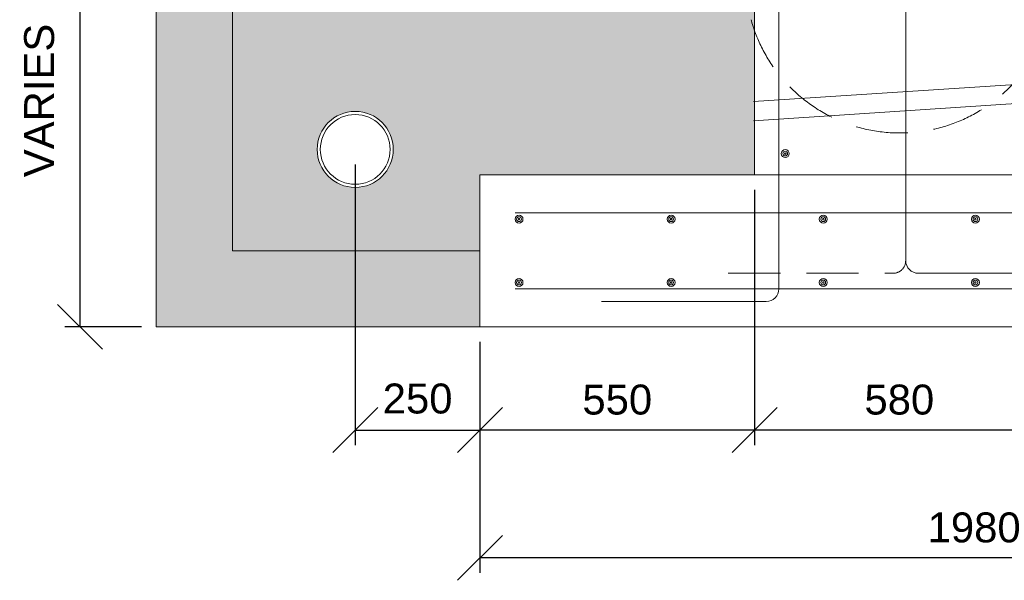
# Model space of a CAD drawing. Header units: inches. Extents: x 7812 to 20757, y 5097 to 12926.
# Tile 1 of 14: x 8000 to 9973, y 5314 to 6438. Entities that reach past the tile are written whole.
import ezdxf

# ---------------------------------------------------------------- set-up
doc = ezdxf.new("R2010")
doc.units = ezdxf.units.IN
doc.header["$MEASUREMENT"] = 0
doc.linetypes.add('DGN3', pattern=[156.777312, 104.518208, -52.259104])
for name, color, linetype, lineweight in [('G-ANNO-DIM', 1, 'Continuous', 0), ('G-ANNO-PATT', 9, 'Continuous', 0), ('G-ANNO-TEXT', 7, 'Continuous', 0), ('S-REIN-RBAR', 5, 'Continuous', 13)]:
    doc.layers.add(name, color=color, linetype=linetype, lineweight=lineweight)
doc.layers.add('S-FNDN-FTNG', color=7, linetype='Continuous', lineweight=13, true_color=0x5a4800)
doc.styles.add('1 20', font='arial.ttf', dxfattribs={"height": 60})
doc.dimstyles.new('1 20', dxfattribs={"dimtxt": 60, "dimasz": 90, "dimexe": 30, "dimexo": 30, "dimgap": 30, "dimtad": 1, "dimdec": 0, "dimlfac": 0.003281, "dimzin": 11, "dimdsep": 46, "dimlunit": 5, "dimtxsty": '1 20', "dimblk1": 'OBLIQUE', "dimblk2": 'OBLIQUE', "dimsah": 1, "dimcen": 0, "dimadec": 4, "dimazin": 3, "dimtfac": 1, "dimtdec": 0, "dimtix": 1, "dimtofl": 0, "dimtmove": 0, "dimatfit": 3, "dimfxl": 1, "dimtolj": 1, "dimtzin": 0, "dimarcsym": 0})

# ---------------------------------------------------------------- blocks, each defined once
blk = doc.blocks.new('REINFDOT1')
for radius in [0.0794, 0.0476, 0.0159]:
    blk.add_circle((0, 0), radius)
blk = doc.blocks.new('REINF. DOT')
at = {"layer": 'S-REIN-RBAR', "xscale": 100, "yscale": 100, "zscale": 100, "rotation": 90.00000000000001}
blk.add_blockref('REINFDOT1', (927.9, 624.6), dxfattribs=at)
blk = doc.blocks.new('REINF. DOT2')
at = {"layer": 'S-REIN-RBAR', "extrusion": (0, 0, -1), "xscale": 100, "yscale": 100, "zscale": -100, "rotation": 270}
blk.add_blockref('REINFDOT1', (-927.9, -624.6), dxfattribs=at)
blk = doc.blocks.new('REINF. DOT97')
at = {"layer": 'S-REIN-RBAR', "extrusion": (0, 0, -1), "xscale": 100, "yscale": 100, "zscale": -100, "rotation": 270}
blk.add_blockref('REINFDOT1', (-927.9, -624.6), dxfattribs=at)
blk = doc.blocks.new('REINF. DOT102')
at = {"layer": 'S-REIN-RBAR', "xscale": 100, "yscale": 100, "zscale": 100, "rotation": 90.00000000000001}
blk.add_blockref('REINFDOT1', (927.9, 624.6), dxfattribs=at)
blk = doc.blocks.new('REINF. DOT103')
at = {"layer": 'S-REIN-RBAR', "extrusion": (0, 0, -1), "xscale": 100, "yscale": 100, "zscale": -100, "rotation": 270}
blk.add_blockref('REINFDOT1', (-927.9, -624.6), dxfattribs=at)
blk = doc.blocks.new('REINF. DOT104')
at = {"layer": 'S-REIN-RBAR', "xscale": 100, "yscale": 100, "zscale": 100, "rotation": 90.00000000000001}
blk.add_blockref('REINFDOT1', (927.9, 624.6), dxfattribs=at)
blk = doc.blocks.new('REINF. DOT105')
at = {"layer": 'S-REIN-RBAR', "extrusion": (0, 0, -1), "xscale": 100, "yscale": 100, "zscale": -100, "rotation": 270}
blk.add_blockref('REINFDOT1', (-927.9, -624.6), dxfattribs=at)
blk = doc.blocks.new('REINF. DOT106')
at = {"layer": 'S-REIN-RBAR', "xscale": 100, "yscale": 100, "zscale": 100, "rotation": 90.00000000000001}
blk.add_blockref('REINFDOT1', (927.9, 624.6), dxfattribs=at)
blk = doc.blocks.new('REINF. DOT107')
at = {"layer": 'S-REIN-RBAR', "extrusion": (0, 0, -1), "xscale": 100, "yscale": 100, "zscale": -100, "rotation": 270}
blk.add_blockref('REINFDOT1', (-927.9, -624.6), dxfattribs=at)
blk = doc.blocks.new('_Oblique')
at = {"color": 0, "linetype": 'ByBlock', "lineweight": -2}
blk.add_line((-0.5, -0.5), (0.5, 0.5), dxfattribs=at)
blk = doc.blocks.new('*D235')
at = {"layer": 'Defpoints', "color": 0, "transparency": 16777216}
for p in [(8922.7, 5822.3), (10902.9, 5822.3), (8922.7, 5359.4)]:
    blk.add_point(p, dxfattribs=at)
at = {"layer": 'G-ANNO-DIM', "color": 0, "lineweight": -2, "transparency": 16777216}
for p, q in [((8922.7, 5792.3), (8922.7, 5329.4)), ((10902.9, 5792.3), (10902.9, 5329.4)), ((10902.9, 5359.4), (8922.7, 5359.4))]:
    blk.add_line(p, q, dxfattribs=at)
at = {"layer": 'G-ANNO-DIM', "color": 0, "lineweight": -2, "transparency": 16777216, "xscale": 90, "yscale": 90, "zscale": 90, "rotation": 180}
blk.add_blockref('_Oblique', (8922.7, 5359.4), dxfattribs=at)
at = {"layer": 'G-ANNO-DIM', "color": 0, "lineweight": -2, "transparency": 16777216, "xscale": 90, "yscale": 90, "zscale": 90}
blk.add_blockref('_Oblique', (10902.9, 5359.4), dxfattribs=at)
at = {"layer": 'G-ANNO-DIM', "color": 0, "transparency": 16777216, "insert": (9912.8, 5420), "char_height": 60, "attachment_point": 5, "style": '1 20'}
blk.add_mtext('\\A1;1980', dxfattribs=at)
blk = doc.blocks.new('*D236')
at = {"layer": 'Defpoints', "color": 0, "transparency": 16777216}
for p in [(8274.2, 6729.7), (8121.2, 5822.3), (8274.2, 5822.3)]:
    blk.add_point(p, dxfattribs=at)
at = {"layer": 'G-ANNO-DIM', "color": 0, "lineweight": -2, "transparency": 16777216}
for p, q in [((8244.2, 6729.7), (8091.2, 6729.7)), ((8121.2, 6729.7), (8121.2, 5822.3)), ((8244.2, 5822.3), (8091.2, 5822.3))]:
    blk.add_line(p, q, dxfattribs=at)
at = {"layer": 'G-ANNO-DIM', "color": 0, "lineweight": -2, "transparency": 16777216, "xscale": 90, "yscale": 90, "zscale": 90}
for p, rotation in [((8121.2, 6729.7), 90), ((8121.2, 5822.3), 270)]:
    blk.add_blockref('_Oblique', p, dxfattribs=dict(at, rotation=rotation))
at = {"layer": 'G-ANNO-DIM', "color": 0, "transparency": 16777216, "insert": (8039.8, 6276), "char_height": 60, "attachment_point": 5, "rotation": 90, "style": '1 20'}
blk.add_mtext('\\A1;VARIES', dxfattribs=at)
blk = doc.blocks.new('*D241')
at = {"layer": 'Defpoints', "color": 0, "transparency": 16777216}
for p in [(9472.8, 6127), (10053, 6127.1), (9472.8, 5615.5)]:
    blk.add_point(p, dxfattribs=at)
at = {"layer": 'G-ANNO-DIM', "color": 0, "lineweight": -2, "transparency": 16777216}
for p, q in [((9472.8, 6097), (9472.8, 5585.5)), ((10053, 6097.1), (10053, 5585.5)), ((10053, 5615.5), (9472.8, 5615.5))]:
    blk.add_line(p, q, dxfattribs=at)
at = {"layer": 'G-ANNO-DIM', "color": 0, "lineweight": -2, "transparency": 16777216, "xscale": 90, "yscale": 90, "zscale": 90, "rotation": 180}
blk.add_blockref('_Oblique', (9472.8, 5615.5), dxfattribs=at)
at = {"layer": 'G-ANNO-DIM', "color": 0, "lineweight": -2, "transparency": 16777216, "xscale": 90, "yscale": 90, "zscale": 90}
blk.add_blockref('_Oblique', (10053, 5615.5), dxfattribs=at)
at = {"layer": 'G-ANNO-DIM', "color": 0, "transparency": 16777216, "insert": (9762.9, 5676.2), "char_height": 60, "attachment_point": 5, "style": '1 20'}
blk.add_mtext('\\A1;580', dxfattribs=at)
blk = doc.blocks.new('*D246')
at = {"layer": 'Defpoints', "color": 0, "transparency": 16777216}
for p in [(9472.8, 6127.1), (8922.7, 5822.3), (8922.7, 5615.5)]:
    blk.add_point(p, dxfattribs=at)
at = {"layer": 'G-ANNO-DIM', "color": 0, "lineweight": -2, "transparency": 16777216}
for p, q in [((9472.8, 6097.1), (9472.8, 5585.5)), ((8922.7, 5792.3), (8922.7, 5585.5)), ((9472.8, 5615.5), (8922.7, 5615.5))]:
    blk.add_line(p, q, dxfattribs=at)
at = {"layer": 'G-ANNO-DIM', "color": 0, "lineweight": -2, "transparency": 16777216, "xscale": 90, "yscale": 90, "zscale": 90, "rotation": 180}
blk.add_blockref('_Oblique', (8922.7, 5615.5), dxfattribs=at)
at = {"layer": 'G-ANNO-DIM', "color": 0, "lineweight": -2, "transparency": 16777216, "xscale": 90, "yscale": 90, "zscale": 90}
blk.add_blockref('_Oblique', (9472.8, 5615.5), dxfattribs=at)
at = {"layer": 'G-ANNO-DIM', "color": 0, "transparency": 16777216, "insert": (9197.8, 5676.2), "char_height": 60, "attachment_point": 5, "style": '1 20'}
blk.add_mtext('\\A1;550', dxfattribs=at)
blk = doc.blocks.new('*D253')
at = {"layer": 'Defpoints', "color": 0, "transparency": 16777216}
for p in [(8672.7, 6177.9), (8922.7, 5822.3), (8922.7, 5615.5)]:
    blk.add_point(p, dxfattribs=at)
at = {"layer": 'G-ANNO-DIM', "color": 0, "lineweight": -2, "transparency": 16777216}
for p, q in [((8672.7, 6147.9), (8672.7, 5585.5)), ((8922.7, 5792.3), (8922.7, 5585.5)), ((8672.7, 5615.5), (8922.7, 5615.5))]:
    blk.add_line(p, q, dxfattribs=at)
at = {"layer": 'G-ANNO-DIM', "color": 0, "lineweight": -2, "transparency": 16777216, "xscale": 90, "yscale": 90, "zscale": 90, "rotation": 180}
blk.add_blockref('_Oblique', (8672.7, 5615.5), dxfattribs=at)
at = {"layer": 'G-ANNO-DIM', "color": 0, "lineweight": -2, "transparency": 16777216, "xscale": 90, "yscale": 90, "zscale": 90}
blk.add_blockref('_Oblique', (8922.7, 5615.5), dxfattribs=at)
at = {"layer": 'G-ANNO-DIM', "color": 0, "transparency": 16777216, "insert": (8797.7, 5678.3), "char_height": 60, "attachment_point": 5, "style": '1 20'}
blk.add_mtext('\\A1;250', dxfattribs=at)

msp = doc.modelspace()

# ---------------------------------------------------------------- hatches: boundary and pattern name
at = {"layer": 'G-ANNO-PATT'}
h = msp.add_hatch(dxfattribs=at)
h.set_pattern_fill('DGN_CONCRETE4', color=256, style=0, pattern_type=2)
h.set_pattern_definition([(136.60291, (16125.142, 9706.955), (-988.42, 915.915), [9.5222, -1894.9227]), (139.60218, (16117.235, 9616.018), (-790.736002, 654.224997), [9.0852, -1807.9516]), (140.39693, (16030.254, 9689.29), (-197.684, 130.845), [10.263, -1016.0284]), (82.8241, (16117.235, 9616.018), (197.684006, 1439.295), [7.9127, -1574.6228]), (82.8241, (16125.142, 9706.955), (197.684006, 1439.295), [7.9127, -1574.6228]), (90, (16030.25, 9689.3), (-197.684, 1e-14), [7.8507, -122.9943]), (193.9396, (16118.223, 9623.868), (-593.052, -130.844995), [8.1473, -1621.312]), (189.39573, (16126.13, 9714.806), (-197.684, 1e-06), [8.015, -793.4736]), (189.39573, (16030.254, 9697.14), (-197.684, 1e-06), [8.015, -793.4736]), (137.93132, (16150.841, 9639.57), (-593.052003, 523.3799976), [14.6464, -2914.628]), (135.206, (16005.543, 9622.56), (-197.684, 261.69), [13.9284, -543.2068]), (185.81434, (16152.818, 9650.692), (-1186.104, -130.845), [12.916, -2570.2656]), (186.29513, (16007.52, 9633.682), (-988.42, -130.844995), [11.933, -1181.3663]), (79.92127, (16150.841, 9639.57), (197.684007, 1046.759998), [11.2961, -2247.9328]), (79.92127, (16005.543, 9622.56), (197.684007, 1046.759998), [11.2961, -2247.9328]), (113.34814, (16182.47, 9664.43), (-197.684, 392.535), [9.976, -987.6292]), (114.93228, (16090.547, 9695.833), (-197.683998, 392.535), [9.379, -1866.4178]), (114.93228, (16039.15, 9619.943), (-197.683998, 392.535), [9.379, -1866.4178]), (107.93928, (15997.636, 9726.582), (-395.367993, 1177.605002), [9.6272, -1915.811]), (58.85416, (16182.47, 9664.43), (197.684, 392.535), [7.644, -756.7682]), (56.1195, (16039.15, 9619.943), (593.052003, 915.915), [7.0923, -1411.3636]), (56.1195, (16090.547, 9695.833), (593.052003, 915.915), [7.0923, -1411.3636]), (52.9321, (15997.636, 9726.58), (197.684, 130.845), [8.199, -319.7652]), (161.6883, (16043.103, 9625.83), (-197.684, -9e-07), [8.329, -408.1277]), (161.6883, (16186.424, 9670.97), (-197.684, -9e-07), [8.329, -408.1277]), (161.6883, (16094.5, 9701.72), (-197.684, -9e-07), [8.329, -408.1277]), (161.6883, (16002.58, 9733.124), (-197.684, -9e-07), [8.329, -408.1277])])
h.paths.add_polyline_path([(19303.5, 5822.3), (19303.5, 6729.7), (17990.1, 6729.7), (17990.1, 11706.5), (9460.5, 11706.5), (9460.5, 6729.7), (8274.2, 6729.7), (8274.2, 5822.3), (8922.7, 5822.3), (8922.7, 5974.7), (8426.6, 5974.7), (8426.6, 6577.3), (9472.1, 6577.4), (9610.5, 6577.3), (9610.5, 6677.3), (9610.5, 6752.7), (9610.5, 11047.7), (9585.1, 11047.7), (9585.1, 11554.1), (10880.6, 11554.1), (17865.5, 11554.1), (17865.5, 11147.7), (17865.5, 11047.7), (17840.1, 11047.7), (17840.1, 6752.7), (17840.1, 6677.3), (17840.1, 6577.3), (17979.8, 6577.3), (19100.3, 6577.3), (19100.3, 5974.7), (18527.9, 5974.7), (18527.9, 5822.3)])
h = msp.add_hatch(dxfattribs=at)
h.set_pattern_fill('DGN_GRAVEL2', color=256, style=0, pattern_type=2)
h.set_pattern_definition([(199.98317, (8250.305, 5396.218), (-304.802, -101.601), [17.838, -3549.779]), (4.4846, (8478.9063, 5389.106), (1219.208, 101.601007), [25.9877, -5171.5593]), (4.7637, (8378.322, 5389.106), (914.406, 101.601), [24.469, -1198.965]), (4.48462, (8276.213, 5389.106), (1219.208, 101.601007), [25.9877, -5171.5593]), (332.35395, (8254.877, 5399.266), (609.604, -304.803), [24.086, -2384.516]), (332.35395, (8356.986, 5399.266), (609.604, -304.803), [24.086, -2384.516]), (332.3539, (8457.57, 5399.266), (609.604, -304.803), [24.086, -2384.516]), (282.0947, (8250.305, 5412.982), (304.802, -1320.813), [14.547, -1440.158]), (287.8188, (8350.89, 5412.982), (304.802, -914.409), [14.941, -2973.233]), (287.8188, (8452.998, 5412.982), (304.802, -914.409), [14.941, -2973.233]), (215.3113, (8262.497, 5423.65), (-304.802, -203.202), [14.941, -2973.228]), (215.3113, (8364.606, 5423.65), (-304.802, -203.202), [14.941, -2973.228]), (198.435, (8264.02, 5322.56), (3e-07, 101.601), [1.606, -319.683]), (215.3113, (8466.714, 5423.65), (-304.802, -203.202), [14.941, -2973.228]), (198.435, (8366.13, 5322.56), (3e-07, 101.601), [1.606, -319.683]), (270, (8466.7, 5322.56), (304.8, -6e-14), [0.508, -101.093]), (180, (8289.93, 5422.13), (-1e-14, -101.601), [25.908, -278.894]), (180, (8392.04, 5422.13), (-1e-14, -101.601), [27.432, -277.37]), (180, (8492.62, 5422.13), (-1e-14, -101.601), [25.908, -278.894]), (131.9871, (8512.435, 5402.822), (-304.802, 304.803), [27.338, -1339.562]), (131.9871, (8410.326, 5402.822), (-304.802, 304.803), [27.338, -1339.562]), (131.9871, (8308.217, 5402.822), (-304.802, 304.803), [27.338, -1339.562]), (57.9947, (8501.766, 5389.106), (304.802, 508.005), [14.3775, -2861.1256]), (63.435, (8401.18, 5389.106), (304.802, 508.005), [13.631, -667.929]), (57.9947, (8299.073, 5389.106), (304.802, 508.005), [14.3775, -2861.1256]), (90, (8453, 5331.7), (-304.8, 2e-14), [6.096, -95.505]), (90, (8350.9, 5331.7), (-304.8, 2e-14), [6.096, -95.505]), (90, (8248.78, 5331.7), (-304.8, 2e-14), [6.096, -95.505]), (116.565, (8456.046, 5323.065), (-304.802, 508.005), [10.223, -671.336]), (123.69, (8355.462, 5323.065), (-304.802, 406.404), [10.99, -1087.992]), (116.565, (8253.353, 5323.065), (-304.802, 508.005), [10.223, -671.336]), (187.125, (8279.261, 5325.605), (-1524.01, -203.20199), [24.574, -2432.8185]), (186.70986, (8381.3697, 5325.6053), (-914.406, -101.601006), [26.087, -5191.283]), (186.70986, (8483.4784, 5325.6053), (-914.406, -101.601006), [26.087, -5191.283]), (237.9947, (8288.405, 5338.305), (-304.802, -508.005), [14.3775, -2861.1256]), (233.13, (8390.514, 5338.305), (-304.802, -304.803), [15.24, -492.764]), (237.9947, (8491.098, 5338.305), (-304.802, -508.005), [14.3775, -2861.1256]), (354.14397, (8299.073, 5386.566), (914.406, -101.601006), [19.916, -3963.2967]), (353.6598, (8401.182, 5386.566), (609.604, -101.601), [18.401, -901.633]), (354.14397, (8501.7665, 5386.566), (914.406, -101.601006), [19.916, -3963.2967]), (13.3925, (8481.954, 5381.994), (914.406, 203.202), [21.9326, -2171.325]), (14.38144, (8381.37, 5381.994), (2743.217998, 711.20701), [20.453, -4070.1577]), (14.38144, (8279.261, 5381.994), (2743.217998, 711.20701), [20.453, -4070.1577]), (73.3008, (8480.43, 5375.898), (304.802, 914.409), [5.304, -1055.442]), (90, (8379.85, 5375.9), (-304.8, 2e-14), [5.08, -96.521]), (73.3008, (8277.737, 5375.898), (304.802, 914.409), [5.304, -1055.442]), (110.556, (8424.042, 5376.914), (-304.802, 711.207), [8.681, -859.398]), (110.556, (8321.933, 5376.914), (-304.802, 711.207), [8.681, -859.398]), (110.556, (8219.825, 5376.914), (-304.802, 711.207), [8.681, -859.398]), (161.565, (8468.24, 5390.63), (-3e-07, 101.601), [16.064, -305.225]), (163.14155, (8367.654, 5390.63), (-304.802, 101.601), [17.517, -3485.866]), (163.14155, (8265.545, 5390.63), (-304.802, 101.601), [17.517, -3485.866]), (113.1985, (8475.86, 5376.406), (-304.802, 609.606), [15.475, -758.294]), (113.1985, (8373.75, 5376.406), (-304.802, 609.606), [15.475, -758.294]), (113.1985, (8273.165, 5376.406), (-304.802, 609.606), [15.475, -758.294]), (245.225, (8233.54, 5389.614), (-304.802, -609.606), [14.547, -1440.157]), (245.225, (8334.125, 5389.614), (-304.802, -609.606), [14.547, -1440.157]), (245.225, (8436.234, 5389.614), (-304.802, -609.606), [14.547, -1440.157]), (201.8015, (8350.89, 5396.218), (-1219.208, -508.005), [16.414, -1624.996]), (199.98317, (8452.998, 5396.218), (-3048.02, -1117.611006), [17.838, -3549.779]), (196.85845, (8267.069, 5362.182), (-304.802, -101.601), [17.517, -3485.866]), (195.5242, (8369.178, 5362.182), (-1524.01, -406.40399), [18.981, -1879.077]), (196.85845, (8469.762, 5362.182), (-304.802, -101.601), [17.517, -3485.866]), (246.8015, (8273.165, 5376.914), (-304.802, -609.606), [15.475, -758.294]), (246.8015, (8375.274, 5376.914), (-304.802, -609.606), [15.475, -758.294]), (246.8015, (8477.382, 5376.914), (-304.802, -609.606), [15.475, -758.294]), (113.1985, (8436.234, 5363.198), (-304.802, 609.606), [15.475, -758.294]), (107.8188, (8334.125, 5363.198), (-304.802, 914.409), [14.941, -2973.233]), (107.8188, (8232.017, 5363.198), (-304.802, 914.409), [14.941, -2973.233]), (164.4758, (8452.998, 5357.102), (-1524.01, 406.40399), [18.981, -1879.077]), (163.14155, (8350.8895, 5357.102), (-304.802, 101.601), [17.517, -3485.866]), (163.14155, (8248.781, 5357.102), (-304.802, 101.601), [17.517, -3485.866]), (18.435, (8475.86, 5356.59), (3e-07, 101.601), [12.852, -308.438]), (18.435, (8373.75, 5356.59), (3e-07, 101.601), [12.852, -308.438]), (18.435, (8273.165, 5356.59), (3e-07, 101.601), [12.852, -308.438]), (149.0362, (8491.098, 5347.45), (-304.802, 203.202), [17.773, -1759.5145]), (149.0362, (8388.99, 5347.45), (-304.802, 203.202), [17.773, -1759.5145]), (149.0362, (8288.405, 5347.45), (-304.802, 203.202), [17.773, -1759.5145]), (245.7723, (8292.977, 5357.102), (-609.604, -1320.813), [11.1414, -2217.141]), (253.3008, (8393.562, 5357.102), (-304.802, -914.409), [10.607, -1050.138]), (245.7723, (8495.67, 5357.102), (-609.604, -1320.813), [11.1414, -2217.141]), (333.435, (8285.357, 5360.658), (304.802, -101.601), [6.816, -674.743]), (338.1985, (8385.942, 5360.658), (1219.208, -508.005), [8.207, -1633.203]), (338.1985, (8488.05, 5360.658), (1219.208, -508.005), [8.207, -1633.203]), (316.3971, (8277.737, 5347.958), (1828.811996, -1727.217005), [14.732, -2931.692]), (311.9871, (8379.846, 5347.958), (304.802, -304.803), [13.669, -1353.231]), (316.3971, (8480.43, 5347.958), (1828.811996, -1727.217005), [14.732, -2931.692]), (8.7462, (8460.618, 5345.4175), (609.604, 101.601005), [20.045, -3988.9995]), (8.7462, (8358.5095, 5345.4175), (609.604, 101.601005), [20.045, -3988.9995]), (8.1301, (8256.401, 5345.418), (609.604, 101.601), [21.553, -2133.723]), (37.875, (8449.95, 5336.273), (609.604, 508.005), [11.584, -1146.843]), (43.0252, (8349.365, 5336.273), (304.802, 304.803), [10.423, -2074.251]), (43.0252, (8247.257, 5336.273), (304.802, 304.803), [10.423, -2074.251]), (316.9748, (8225.92, 5360.15), (304.802, -304.803), [31.27, -2053.4045]), (318.814, (8326.505, 5360.15), (914.406005, -812.807995), [32.401, -3207.6934]), (316.9748, (8428.614, 5360.15), (304.802, -304.803), [31.27, -2053.4045]), (3.46824, (8504.8145, 5358.118), (1828.812, 101.60101), [16.795, -3342.179]), (4.7637, (8404.23, 5358.118), (914.406, 101.601), [24.469, -1198.965]), (4.7637, (8302.12, 5358.118), (914.406, 101.601), [24.469, -1198.965]), (7.5947, (8216.777, 5359.134), (914.406, 101.601), [7.6875, -1529.81]), (56.31, (8491.098, 5340.845), (304.802, 406.404), [21.98, -1077.002]), (59.74365, (8390.514, 5340.8455), (304.801997, 508.005), [21.1723, -4213.283]), (59.74365, (8288.405, 5340.8455), (304.801997, 508.005), [21.1723, -4213.283]), (100.6196, (8501.766, 5415.522), (-304.802, 1524.015), [8.27, -1645.675]), (109.44, (8500.242, 5322.05), (-304.802, 812.808), [18.316, -1813.321]), (110.556, (8401.182, 5415.522), (-304.802, 711.207), [8.681, -859.398]), (109.44, (8398.134, 5322.05), (-304.802, 812.808), [18.316, -1813.321]), (110.556, (8299.073, 5415.522), (-304.802, 711.207), [8.681, -859.398]), (104.82643, (8296.025, 5322.049), (-304.80199, 1117.611003), [17.867, -3555.542]), (142.4313, (8521.5786, 5399.774), (-3048.019995, 2336.823007), [24.9957, -4974.135]), (141.0089, (8422.518, 5397.742), (-1524.01, 1219.212), [27.451, -2717.6514]), (142.92684, (8321.9333, 5397.742), (-3352.821988, 2540.025016), [28.6516, -5701.669]), (146.31, (8219.825, 5397.74), (-6e-07, 101.601), [3.663, -362.664]), (182.7263, (8241.161, 5399.774), (-1828.812, -101.601), [21.36, -2114.671]), (182.7263, (8343.27, 5399.774), (-1828.812, -101.601), [21.36, -2114.671]), (182.7263, (8445.378, 5399.774), (-1828.812, -101.601), [21.36, -2114.671]), (244.6539, (8251.829, 5422.126), (-304.802, -609.606), [21.36, -2114.677]), (248.4591, (8352.4135, 5422.126), (-914.406012, -2336.822996), [20.7537, -4129.9904]), (248.4591, (8454.522, 5422.126), (-914.406012, -2336.822996), [20.7537, -4129.9904]), (274.8991, (8248.781, 5339.8295), (304.801972, -3454.434), [17.8454, -3551.2286]), (270, (8250.3, 5423.65), (304.8, -6e-14), [3.556, -98.045]), (270, (8350.9, 5339.83), (304.8, -6e-14), [17.78, -83.82]), (293.1985, (8350.89, 5423.65), (304.802, -609.606), [3.869, -769.901]), (270, (8453, 5339.83), (304.8, -6e-14), [17.78, -83.82]), (270, (8453, 5423.65), (304.8, -6e-14), [3.556, -98.045]), (46.8477, (8513.959, 5367.77), (1219.208, 1320.813), [11.141, -2217.139]), (45, (8411.85, 5367.77), (304.802, 203.202), [17.242, -413.814]), (48.8142, (8311.265, 5367.77), (1524.01, 1727.217), [16.2005, -3223.895]), (53.13, (8216.777, 5375.9), (304.802, 304.803), [5.08, -502.924]), (355.2363, (8286.88, 5366.754), (914.406, -101.601), [24.469, -1198.965]), (354.92038, (8388.99, 5366.754), (3352.822002, -304.802974), [22.9503, -4567.1066]), (354.9204, (8491.0984, 5366.754), (3352.822002, -304.802974), [22.9503, -4567.1066]), (311.9871, (8277.737, 5377.422), (304.802, -304.803), [13.669, -1353.231]), (311.9871, (8379.846, 5377.422), (304.802, -304.803), [13.669, -1353.231]), (311.9871, (8481.954, 5377.422), (304.802, -304.803), [13.669, -1353.231])])
edge = h.paths.add_edge_path()
edge.add_line((9472.1, 6577.4), (8426.6, 6577.3))
edge.add_line((8426.6, 6577.3), (8426.6, 5974.7))
edge.add_line((8426.6, 5974.7), (8901.3, 5974.7))
edge.add_line((8901.3, 5974.7), (8922.7, 5974.7))
edge.add_line((8922.7, 5974.7), (8922.7, 6127.1))
edge.add_line((8922.7, 6127.1), (9472.8, 6127))
edge.add_line((9472.8, 6127), (9472.8, 6235.4))
edge.add_line((9472.8, 6235.4), (9472.8, 6273.6))
edge.add_line((9472.8, 6273.6), (9473.1, 6574.8))
edge.add_ellipse((9477.6, 6578), major_axis=(5.4, 1.32), ratio=0.999959, start_angle=531.715, end_angle=560.8869, ccw=False)
edge = h.paths.add_edge_path(flags=0)
edge.add_arc((8672.7, 6177.9), 76.2, -180, 180, ccw=False)

# ---------------------------------------------------------------- linework, layer by layer
at = {"layer": 'G-ANNO-PATT', "flags": 128}
msp.add_lwpolyline([(17990.1, 11706.5), (9460.5, 11706.5), (9460.5, 6729.7), (8274.2, 6729.7), (8274.2, 5822.3), (8922.7, 5822.3), (8922.7, 5974.7), (8426.6, 5974.7), (8426.6, 6577.3), (9472.1, 6577.4), (9610.5, 6577.3), (9610.5, 6677.3), (9610.5, 6752.7), (9610.5, 11047.7), (9610.5, 11047.7), (9585.1, 11047.7), (9585.1, 11047.7), (9585.1, 11554.1), (10880.6, 11554.1), (17865.5, 11554.1)], dxfattribs=at)
at = {"layer": 'G-ANNO-TEXT'}
for p, q in [((10055, 6311.7), (9470.8, 6273.6)), ((10055, 6273.5), (9470.8, 6235.4))]:
    msp.add_line(p, q, dxfattribs=at)
at = {"layer": 'G-ANNO-TEXT', "linetype": 'DGN3'}
msp.add_line((9420, 5929.6), (9750.2, 5929.6), dxfattribs=at)
at = {"layer": 'G-ANNO-TEXT', "flags": 128}
for points in [[(9460.5, 6729.7), (8274.2, 6729.7), (8274.2, 5822.3), (8922.7, 5822.3)], [(9470.8, 6577.3), (8426.6, 6577.3), (8426.6, 5974.7), (8899.3, 5974.7)]]:
    msp.add_lwpolyline(points, dxfattribs=at)
at = {"layer": 'G-ANNO-TEXT', "linetype": 'DGN3'}
msp.add_circle((9764.1, 6520.1), 309.3, dxfattribs=at)
at = {"layer": 'G-ANNO-TEXT'}
for radius in [76.2, 69.9]:
    msp.add_circle((8672.7, 6177.9), radius, dxfattribs=at)
at = {"layer": 'G-ANNO-TEXT', "linetype": 'DGN3'}
msp.add_arc((9750.2, 5955), 25.4, 270, 0, dxfattribs=at)
at = {"layer": 'S-FNDN-FTNG'}
msp.add_line((9472.8, 6127.1), (9472.8, 6577.3), dxfattribs=at)
at = {"layer": 'S-FNDN-FTNG', "flags": 128}
msp.add_lwpolyline([(8922.7, 5822.3), (10902.9, 5822.3), (10902.9, 6127.1), (8922.7, 6127.1), (8922.7, 5822.3)], dxfattribs=at)
at = {"layer": 'S-REIN-RBAR'}
for p, q in [((9775.6, 7779), (9775.6, 5955)), ((9521.6, 5898.5), (9521.6, 6547.4)), ((8993.3, 6050.9), (10837.8, 6050.9)), ((10194.7, 5929.6), (9801, 5929.6)), ((8993.3, 5898.5), (10837.8, 5898.5)), ((9166, 5873.1), (9496.2, 5873.1))]:
    msp.add_line(p, q, dxfattribs=at)
at = {"layer": 'S-REIN-RBAR', "extrusion": (0, 0, -1)}
msp.add_arc((-9801, 5955), 25.4, 270, 0, dxfattribs=at)
at = {"layer": 'S-REIN-RBAR'}
msp.add_arc((9496.2, 5898.5), 25.4, 270, 0, dxfattribs=at)

# ---------------------------------------------------------------- block references
at = {"color": 7, "linetype": 'Continuous', "lineweight": 0}
for name, p in [('REINF. DOT97', (8606.4, 6794.1)), ('REINF. DOT2', (8073, 6662.7)), ('REINF. DOT107', (8377.8, 6662.7)), ('REINF. DOT105', (8682.6, 6662.7)), ('REINF. DOT103', (8987.4, 6662.7)), ('REINF. DOT', (8073, 5286.6)), ('REINF. DOT106', (8377.8, 5286.6)), ('REINF. DOT104', (8682.6, 5286.6)), ('REINF. DOT102', (8987.4, 5286.6))]:
    msp.add_blockref(name, p, dxfattribs=at)

# ---------------------------------------------------------------- dimensions: what is measured, and where the dimension line sits
at = {"layer": 'G-ANNO-DIM'}
dim = msp.add_linear_dim(base=(8121.2, 5822.3), p1=(8274.2, 6729.7), p2=(8274.2, 5822.3), angle=90, text='VARIES', dimstyle='1 20', override={"dimlfac": 1, "dimtmove": 2, "dimfrac": 2}, dxfattribs=at)
dim.commit()
dim.dimension.update_dxf_attribs({"geometry": '*D236', "text_midpoint": (8039.8, 6276), "dimtype": 160, "text_rotation": 270})
dim = msp.add_linear_dim(base=(8922.7, 5615.5), p1=(8672.7, 6177.9), p2=(8922.7, 5822.3), angle=180, dimstyle='1 20', override={"dimlfac": 1, "dimtmove": 2, "dimfrac": 2}, dxfattribs=at)
dim.commit()
dim.dimension.update_dxf_attribs({"geometry": '*D253', "text_midpoint": (8797.7, 5678.3), "dimtype": 160, "text_rotation": 180})
for base, p1, p2, picture, middle in [((8922.7, 5615.5), (9472.8, 6127.1), (8922.7, 5822.3), '*D246', (9197.8, 5676.2)), ((9472.8, 5615.5), (10053, 6127.1), (9472.8, 6127), '*D241', (9762.9, 5676.2)), ((8922.7, 5359.4), (10902.9, 5822.3), (8922.7, 5822.3), '*D235', (9912.8, 5420))]:
    dim = msp.add_linear_dim(base=base, p1=p1, p2=p2, dimstyle='1 20', override={"dimscale": 1, "dimtxt": 60, "dimasz": 90, "dimexe": 30, "dimexo": 30, "dimgap": 30, "dimtad": 1, "dimjust": 0, "dimtih": 0, "dimtoh": 0, "dimlfac": 1, "dimblk1": 'Oblique', "dimblk2": 'Oblique', "dimsah": 1, "dimcen": 0, "dimse1": 0, "dimse2": 0, "dimtol": 0, "dimtfac": 1, "dimtix": 1, "dimtofl": 0, "dimatfit": 3, "dimfrac": 2}, dxfattribs=at)
    dim.commit()
    dim.dimension.update_dxf_attribs({"geometry": picture, "text_midpoint": middle})

doc.saveas('drawing.dxf')
